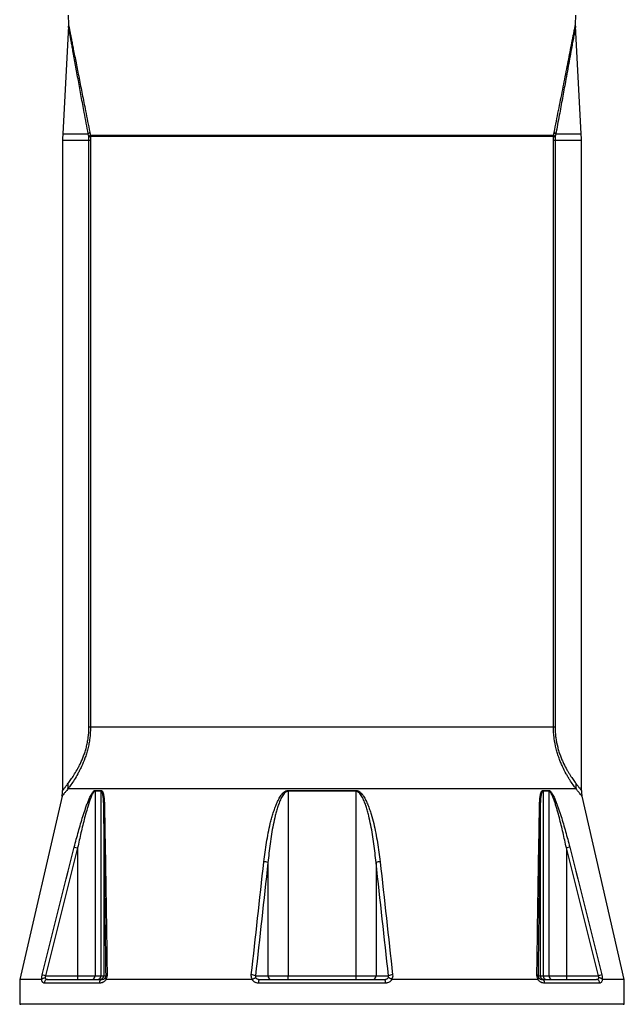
# Model space of a CAD drawing. Header units: millimetres. Extents: x 3838 to 8403, y 897 to 11532.
# Tile 3 of 5: x 4906 to 7336, y 5002 to 8959. Entities that reach past the tile are written whole.
import ezdxf

# ---------------------------------------------------------------- set-up
doc = ezdxf.new("R2010")
doc.units = ezdxf.units.MM
doc.header["$LTSCALE"] = 5

msp = doc.modelspace()

# ---------------------------------------------------------------- linework, layer by layer
at = {"color": 7, "linetype": 'Continuous', "lineweight": 25}
for p, q in [((5101.2, 8976.9), (5102, 8939.9)), ((7139.9, 8939.9), (7140.6, 8976.9)), ((5101.8, 8932.8), (5079.1, 8499.7)), ((7162.7, 8499.7), (7140, 8932.8)), ((5078.4, 8473.6), (5078.4, 5860.6)), ((5184.1, 6114.9), (5184.1, 8473.6)), ((5190.5, 8473.6), (5184.1, 8473.6)), ((7052.1, 8494.1), (5189.7, 8494.1)), ((7051.8, 8489.1), (5190, 8489.1)), ((5190.5, 8473.6), (5190.5, 6114.9)), ((7051.3, 6114.9), (7051.3, 8473.6)), ((7057.7, 8473.6), (7051.3, 8473.6)), ((7057.7, 8473.6), (7057.7, 6114.9)), ((7163.4, 5860.6), (7163.4, 8473.6)), ((5190.5, 6114.9), (5184.1, 6114.9)), ((7051.3, 6114.9), (5190.5, 6114.9)), ((7057.7, 6114.9), (7051.3, 6114.9)), ((7141.9, 5867.5), (5099.9, 5867.5)), ((5232.1, 5857.9), (5208.9, 5857.9)), ((5208.9, 5857.9), (5208.9, 5116.6)), ((5209.2, 5861.3), (5232.4, 5861.3)), ((5232.1, 5857.9), (5232.1, 5116.6)), ((5985.2, 5861.3), (6256.6, 5861.3)), ((5985.2, 5857.9), (5985.2, 5116.6)), ((6256.7, 5857.9), (5985.2, 5857.9)), ((6256.7, 5857.9), (6256.7, 5116.6)), ((7009.4, 5861.3), (7032.6, 5861.3)), ((7009.8, 5857.9), (7009.8, 5116.6)), ((7033, 5857.9), (7009.8, 5857.9)), ((7033, 5857.9), (7033, 5116.6)), ((5076, 5838.1), (4905.9, 5101.6)), ((7335.9, 5101.6), (7165.9, 5838.1)), ((5243.7, 5800.9), (5243.7, 5116.6)), ((6998.2, 5800.9), (6998.2, 5116.6)), ((5125.4, 5633.6), (5138.7, 5630.2)), ((5138.7, 5630.2), (5138.7, 5116.6)), ((7116.5, 5633.6), (7103.1, 5630.2)), ((7103.1, 5630.2), (7103.1, 5116.6)), ((5903.8, 5571.3), (5903.8, 5116.6)), ((6338.1, 5571.3), (6338.1, 5116.6)), ((5009.9, 5116.6), (4996.3, 5120)), ((5009.9, 5116.6), (5138.7, 5116.6)), ((5138.7, 5116.6), (5208.9, 5116.6)), ((5138.7, 5116.6), (5138.7, 5101.6)), ((5208.9, 5116.6), (5232.1, 5116.6)), ((5232.1, 5116.6), (5243.7, 5116.6)), ((5243.7, 5116.6), (5252.8, 5116.6)), ((5853.7, 5116.6), (5903.8, 5116.6)), ((5903.8, 5116.6), (5985.2, 5116.6)), ((5985.2, 5116.6), (6256.7, 5116.6)), ((6256.7, 5116.6), (6338.1, 5116.6)), ((6338.1, 5116.6), (6388.2, 5116.6)), ((6989.1, 5116.6), (6998.2, 5116.6)), ((6998.2, 5116.6), (7009.8, 5116.6)), ((7009.8, 5116.6), (7033, 5116.6)), ((7033, 5116.6), (7103.1, 5116.6)), ((7103.1, 5116.6), (7103.1, 5101.6)), ((7103.1, 5116.6), (7231.9, 5116.6)), ((7245.5, 5120), (7231.9, 5116.6)), ((4905.9, 5101.6), (4905.9, 5001.6)), ((4993.5, 5101.6), (4905.9, 5101.6)), ((5225.7, 5086.6), (5004.4, 5086.6)), ((5018.2, 5101.6), (5236.8, 5101.6)), ((5839.1, 5101.6), (5253.1, 5101.6)), ((6376.2, 5086.6), (5865.6, 5086.6)), ((5868.8, 5101.6), (6373.1, 5101.6)), ((6988.8, 5101.6), (6402.8, 5101.6)), ((7005.1, 5101.6), (7223.7, 5101.6)), ((7237.5, 5086.6), (7016.1, 5086.6)), ((7335.9, 5101.6), (7248.4, 5101.6)), ((7335.9, 5001.6), (7335.9, 5101.6)), ((4905.9, 5001.6), (4911, 5001.6)), ((7335.9, 5001.6), (4905.9, 5001.6)), ((7330.8, 5001.6), (7335.9, 5001.6))]:
    msp.add_line(p, q, dxfattribs=at)
at = {"color": 8, "linetype": 'Continuous', "lineweight": 25}
for p, q in [((5184.1, 8473.6), (5078.4, 8473.6)), ((5079.1, 8499.7), (5181.2, 8499.7)), ((7163.4, 8473.6), (7057.7, 8473.6)), ((7060.7, 8499.7), (7162.7, 8499.7)), ((7330.8, 5001.6), (4911, 5001.6))]:
    msp.add_line(p, q, dxfattribs=at)
at = {"color": 7, "linetype": 'Continuous', "lineweight": 25}
for centre, radius, start, end in [((5578.4, 8473.6), 500, 177, 180), ((5143.4, 8539.2), 54.6, 313.7137, 323.8137), ((5153.6, 8532.9), 52.9, 304.0613, 312.9333), ((5161.8, 8549.8), 66.9, 289.0098, 294.9577), ((7080, 8549.8), 66.9, 245.0423, 250.9902), ((7088.2, 8532.9), 52.9, 227.0667, 235.9387), ((7098.4, 8539.2), 54.6, 216.1863, 226.2863), ((6663.4, 8473.6), 500, 0, 3), ((4978.4, 5860.2), 100, 347.2628, 0.2438), ((5007.5, 5883.3), 93.8, 350.2726, 4.0705), ((5225.9, 5857.9), 17, 168.5747, 180.0134), ((5249.5, 5857.9), 17.4, 168.8615, 180.0152), ((6097.5, 5858), 112.3, 178.2873, 180.0086), ((6144.3, 5858), 112.3, 359.9914, 1.7127), ((6992.3, 5857.9), 17.4, 359.9848, 11.1385), ((7016, 5857.9), 17, 359.9866, 11.4253), ((7234.3, 5883.3), 93.8, 175.9295, 189.7274), ((7263.4, 5860.2), 100, 179.7499, 192.7401), ((5248.4, 5799.8), 4.83, 112.5797, 167.0136), ((6993.5, 5799.8), 4.83, 12.9864, 67.4203), ((5885.9, 5526.2), 48.5, 68.4377, 88.2987), ((6355.9, 5526.2), 48.5, 91.7013, 111.5623), ((5194.7, 5115.8), 14.2, 273.9964, 3.504), ((5218.1, 5115.6), 14, 274.8331, 4.1293), ((5228.7, 5116.6), 15, 270.0175, 0.0175), ((5258.1, 5114.2), 5.83, 97.3432, 155.5862), ((5835.7, 5070.7), 49.3, 68.6305, 88.5677), ((5918, 5115.8), 14.2, 176.7788, 266.368), ((5955, 5113), 30.4, 338.1676, 6.9593), ((6286.9, 5113), 30.4, 173.0407, 201.8324), ((6323.9, 5115.8), 14.2, 273.632, 3.2212), ((6406.1, 5070.7), 49.3, 91.4323, 111.3695), ((6983.8, 5114.2), 5.83, 24.4138, 82.6568), ((7013.2, 5116.6), 15, 179.9825, 269.9825), ((7023.8, 5115.6), 14, 175.8707, 265.1669), ((7047.1, 5115.8), 14.2, 176.496, 266.0036), ((5018.8, 5087.2), 14.4, 92.5203, 182.3159), ((5239.1, 5088.4), 13.5, 99.9336, 187.302), ((5885.8, 5090.2), 20.5, 146.2089, 190.0573), ((6356, 5090.2), 20.5, 349.9427, 33.7911), ((7002.7, 5088.4), 13.5, 352.698, 80.0664), ((7223, 5087.2), 14.4, 357.6841, 87.4797)]:
    msp.add_arc(centre, radius, start, end, dxfattribs=at)
for points, knots in [([(5101.8, 8940.9), (5101.9, 8939.5), (5102, 8936.7), (5101.8, 8934), (5101.7, 8932.8)], [0, 0, 0, 0, 0.541988, 1, 1, 1, 1]), ([(7140.1, 8932.8), (7140, 8933.1), (7139.8, 8935.4), (7139.9, 8937.8), (7139.9, 8939.9)], [0, 0, 0, 0, 0.114255, 1, 1, 1, 1]), ([(5190.5, 6114.9), (5190.5, 6099.9), (5189.6, 6085.2), (5186.8, 6063.4), (5185.6, 6056.2), (5183, 6042.1), (5181.5, 6035.3), (5178.1, 6021.9), (5176.3, 6015.3), (5172.3, 6002.5), (5170.2, 5996.4), (5163.7, 5978.5), (5159.1, 5967.4), (5153, 5954.5), (5151.8, 5951.9), (5149.4, 5946.9), (5148.1, 5944.4), (5144.4, 5937.2), (5142, 5932.6), (5134.6, 5919.4), (5129.8, 5911.4), (5120.5, 5896.6), (5116, 5890), (5109.7, 5880.8), (5107.6, 5877.9), (5103.6, 5872.5), (5101.7, 5869.9), (5099.9, 5867.5)], [0, 0, 0, 0, 0.125, 0.125, 0.1875, 0.1875, 0.25, 0.25, 0.3125, 0.3125, 0.375, 0.375, 0.5, 0.5, 0.53125, 0.53125, 0.5625, 0.5625, 0.625, 0.625, 0.75, 0.75, 0.875, 0.875, 0.9375, 0.9375, 1, 1, 1, 1]), ([(5101, 5890), (5102.6, 5892.1), (5104.3, 5894.4), (5107.9, 5899.3), (5109.7, 5901.8), (5115.4, 5909.9), (5119.5, 5915.8), (5127.8, 5928.9), (5132.2, 5936.1), (5138.8, 5947.8), (5141, 5952), (5144.4, 5958.4), (5145.5, 5960.6), (5147.8, 5965.1), (5148.9, 5967.4), (5154.4, 5979.1), (5158.7, 5989.1), (5164.8, 6005.3), (5166.7, 6010.9), (5169.5, 6019.6), (5170.4, 6022.6), (5172.1, 6028.6), (5173, 6031.6), (5175.4, 6040.9), (5176.8, 6047.2), (5179.4, 6060.2), (5180.5, 6066.9), (5183.2, 6087.1), (5184.1, 6100.9), (5184.1, 6114.9)], [0, 0, 0, 0, 0.0625, 0.0625, 0.125, 0.125, 0.25, 0.25, 0.375, 0.375, 0.4375, 0.4375, 0.46875, 0.46875, 0.5, 0.5, 0.625, 0.625, 0.6875, 0.6875, 0.71875, 0.71875, 0.75, 0.75, 0.8125, 0.8125, 0.875, 0.875, 1, 1, 1, 1]), ([(7141.9, 5867.5), (7138.3, 5872.3), (7134.3, 5877.7), (7125.9, 5889.9), (7121.4, 5896.6), (7115.5, 5905.9), (7114.3, 5907.8), (7111.9, 5911.7), (7110.7, 5913.7), (7107.1, 5919.8), (7104.6, 5924), (7097.3, 5937.2), (7092.4, 5946.7), (7086.4, 5959.7), (7085.2, 5962.3), (7082.8, 5967.7), (7081.6, 5970.5), (7078.1, 5978.9), (7075.9, 5984.6), (7071.6, 5996.5), (7069.5, 6002.7), (7066.6, 6012.2), (7065.6, 6015.4), (7063.8, 6021.9), (7062.9, 6025.3), (7058.7, 6042.1), (7056, 6056), (7053.2, 6077.7), (7052.5, 6085.1), (7051.5, 6100), (7051.3, 6107.4), (7051.3, 6114.9)], [0, 0, 0, 0, 0.125, 0.125, 0.25, 0.25, 0.28125, 0.28125, 0.3125, 0.3125, 0.375, 0.375, 0.5, 0.5, 0.53125, 0.53125, 0.5625, 0.5625, 0.625, 0.625, 0.6875, 0.6875, 0.71875, 0.71875, 0.75, 0.75, 0.875, 0.875, 0.9375, 0.9375, 1, 1, 1, 1]), ([(7057.7, 6114.9), (7057.7, 6107.9), (7058, 6100.9), (7058.9, 6087.1), (7059.6, 6080.2), (7062.3, 6060), (7064.9, 6047.1), (7069.7, 6028.5), (7071.4, 6022.6), (7075.1, 6011), (7077, 6005.4), (7081.1, 5994.6), (7083.2, 5989.4), (7087.5, 5979.2), (7089.7, 5974.4), (7096.3, 5960.4), (7100.7, 5951.9), (7107.4, 5940.1), (7109.6, 5936.4), (7113.9, 5929.1), (7116.1, 5925.7), (7122.4, 5915.8), (7126.5, 5909.8), (7134, 5899.1), (7137.6, 5894.3), (7140.8, 5890)], [0, 0, 0, 0, 0.0625, 0.0625, 0.125, 0.125, 0.25, 0.25, 0.3125, 0.3125, 0.375, 0.375, 0.4375, 0.4375, 0.5, 0.5, 0.625, 0.625, 0.6875, 0.6875, 0.75, 0.75, 0.875, 0.875, 1, 1, 1, 1]), ([(5125.4, 5633.6), (5130.7, 5654.4), (5136.1, 5675.1), (5144.7, 5705.9), (5147.6, 5716.2), (5153.6, 5736.6), (5156.7, 5746.7), (5163, 5767), (5166.3, 5777), (5171.5, 5792), (5173.2, 5796.9), (5176.9, 5806.8), (5178.8, 5811.7), (5182.7, 5821.5), (5184.7, 5826.2), (5187.9, 5833.2), (5188.9, 5835.5), (5191.1, 5840), (5192.3, 5842.2), (5194.6, 5846.5), (5195.8, 5848.5), (5198.3, 5852.4), (5199.6, 5854.2), (5201.6, 5856.6), (5202.3, 5857.3), (5203.7, 5858.7), (5204.4, 5859.3), (5205.8, 5860.3), (5206.5, 5860.6), (5207.9, 5861.2), (5208.5, 5861.3), (5209.2, 5861.3)], [0, 0, 0, 0, 0.25, 0.25, 0.375, 0.375, 0.5, 0.5, 0.625, 0.625, 0.6875, 0.6875, 0.75, 0.75, 0.8125, 0.8125, 0.84375, 0.84375, 0.875, 0.875, 0.90625, 0.90625, 0.9375, 0.9375, 0.953125, 0.953125, 0.96875, 0.96875, 0.984375, 0.984375, 1, 1, 1, 1]), ([(5208.9, 5857.9), (5208.2, 5857.9), (5207.6, 5857.8), (5206.2, 5857), (5205.6, 5856.5), (5204.3, 5855.3), (5203.6, 5854.6), (5202.4, 5853), (5201.8, 5852.1), (5200.6, 5850.3), (5200, 5849.3), (5198.9, 5847.3), (5198.4, 5846.3), (5196.8, 5843.2), (5195.7, 5841), (5192.8, 5834.4), (5191, 5829.7), (5187.5, 5820.2), (5185.8, 5815.4), (5181, 5800.8), (5178, 5791), (5172.4, 5771.2), (5169.7, 5761.3), (5164.4, 5741.3), (5161.9, 5731.3), (5157, 5711.2), (5154.6, 5701.1), (5147.5, 5670.8), (5143.1, 5650.6), (5138.7, 5630.2)], [0, 0, 0, 0, 0.015625, 0.015625, 0.03125, 0.03125, 0.046875, 0.046875, 0.0625, 0.0625, 0.078125, 0.078125, 0.09375, 0.09375, 0.125, 0.125, 0.1875, 0.1875, 0.25, 0.25, 0.375, 0.375, 0.5, 0.5, 0.625, 0.625, 0.75, 0.75, 1, 1, 1, 1]), ([(5243.7, 5800.9), (5243.6, 5806.6), (5243.4, 5812.3), (5242.9, 5823.4), (5242.4, 5828.9), (5241.5, 5836.9), (5241.1, 5839.5), (5240.1, 5844.6), (5239.6, 5847), (5238.2, 5851.6), (5237.3, 5853.7), (5235.9, 5855.7), (5235.6, 5856), (5235, 5856.7), (5234.7, 5857), (5234, 5857.4), (5233.6, 5857.6), (5232.9, 5857.9), (5232.5, 5857.9), (5232.1, 5857.9)], [0, 0, 0, 0, 0.25, 0.25, 0.5, 0.5, 0.625, 0.625, 0.75, 0.75, 0.875, 0.875, 0.90625, 0.90625, 0.9375, 0.9375, 0.96875, 0.96875, 1, 1, 1, 1]), ([(5232.4, 5861.3), (5233.3, 5861.3), (5234.1, 5861.1), (5235.6, 5860.4), (5236.3, 5859.8), (5237.6, 5858.4), (5238.2, 5857.6), (5239.3, 5855.7), (5239.8, 5854.7), (5241.1, 5851.5), (5241.8, 5849.1), (5243.1, 5844.1), (5243.6, 5841.5), (5244.9, 5833.4), (5245.4, 5827.7), (5246.2, 5816.2), (5246.4, 5810.2), (5246.5, 5804.2)], [0, 0, 0, 0, 0.0625, 0.0625, 0.125, 0.125, 0.1875, 0.1875, 0.25, 0.25, 0.375, 0.375, 0.5, 0.5, 0.75, 0.75, 1, 1, 1, 1]), ([(5887.4, 5574.7), (5890.3, 5600.5), (5893.7, 5626.2), (5900.1, 5664.7), (5902.4, 5677.4), (5907.5, 5702.9), (5910.2, 5715.7), (5914.8, 5734.7), (5916.4, 5741), (5919.8, 5753.6), (5921.6, 5759.9), (5925.5, 5772.4), (5927.5, 5778.7), (5931.8, 5791.1), (5934.1, 5797.2), (5939, 5809.4), (5941.7, 5815.4), (5947.6, 5827.2), (5950.8, 5833), (5956.3, 5841.2), (5958.3, 5843.9), (5962.5, 5849), (5964.8, 5851.4), (5969.9, 5855.7), (5972.6, 5857.6), (5977.1, 5859.8), (5978.7, 5860.3), (5981.9, 5861.1), (5983.6, 5861.3), (5985.2, 5861.3)], [0, 0, 0, 0, 0.25, 0.25, 0.375, 0.375, 0.5, 0.5, 0.5625, 0.5625, 0.625, 0.625, 0.6875, 0.6875, 0.75, 0.75, 0.8125, 0.8125, 0.875, 0.875, 0.90625, 0.90625, 0.9375, 0.9375, 0.96875, 0.96875, 0.984375, 0.984375, 1, 1, 1, 1]), ([(5985.2, 5857.9), (5983.5, 5857.9), (5982, 5857.7), (5979.6, 5856.9), (5978.9, 5856.6), (5977.4, 5855.8), (5976.7, 5855.4), (5974.7, 5854.1), (5973.4, 5853.1), (5971, 5851), (5969.9, 5849.8), (5966.7, 5846.1), (5964.8, 5843.5), (5961.3, 5838.1), (5959.7, 5835.3), (5955.2, 5826.8), (5952.6, 5820.9), (5947.9, 5809), (5945.7, 5802.9), (5941.7, 5790.7), (5939.8, 5784.6), (5936.4, 5772.3), (5934.7, 5766.1), (5930.1, 5747.4), (5927.4, 5735), (5922.4, 5710), (5920.1, 5697.4), (5916, 5672.3), (5914.1, 5659.7), (5909, 5621.9), (5906.1, 5596.7), (5903.8, 5571.3)], [0, 0, 0, 0, 0.015625, 0.015625, 0.023437, 0.023437, 0.03125, 0.03125, 0.046875, 0.046875, 0.0625, 0.0625, 0.09375, 0.09375, 0.125, 0.125, 0.1875, 0.1875, 0.25, 0.25, 0.3125, 0.3125, 0.375, 0.375, 0.5, 0.5, 0.625, 0.625, 0.75, 0.75, 1, 1, 1, 1]), ([(6256.6, 5861.3), (6258.3, 5861.3), (6260, 5861.1), (6263.2, 5860.3), (6264.8, 5859.7), (6267.9, 5858.3), (6269.3, 5857.4), (6272.1, 5855.5), (6273.5, 5854.5), (6277.2, 5851.2), (6279.5, 5848.7), (6282.7, 5844.9), (6283.8, 5843.5), (6285.7, 5840.8), (6286.7, 5839.5), (6291.3, 5832.5), (6294.5, 5826.8), (6300.3, 5815), (6303, 5809), (6308, 5796.8), (6310.3, 5790.6), (6314.6, 5778.2), (6316.6, 5771.9), (6322.2, 5753.2), (6325.6, 5740.6), (6331.7, 5715.4), (6334.4, 5702.7), (6339.5, 5677.3), (6341.8, 5664.5), (6348.1, 5626.2), (6351.6, 5600.5), (6354.5, 5574.7)], [0, 0, 0, 0, 0.015625, 0.015625, 0.03125, 0.03125, 0.046875, 0.046875, 0.0625, 0.0625, 0.09375, 0.09375, 0.109375, 0.109375, 0.125, 0.125, 0.1875, 0.1875, 0.25, 0.25, 0.3125, 0.3125, 0.375, 0.375, 0.5, 0.5, 0.625, 0.625, 0.75, 0.75, 1, 1, 1, 1]), ([(6338.1, 5571.3), (6335.7, 5596.7), (6332.9, 5621.9), (6327.7, 5659.6), (6325.8, 5672.2), (6321.7, 5697.2), (6319.5, 5709.7), (6314.5, 5734.7), (6311.8, 5747.1), (6307.2, 5765.7), (6305.6, 5771.9), (6302.1, 5784.2), (6300.3, 5790.4), (6296.3, 5802.6), (6294.1, 5808.6), (6289.4, 5820.6), (6286.8, 5826.4), (6282.3, 5835), (6280.7, 5837.8), (6277.2, 5843.3), (6275.3, 5846), (6272.1, 5849.6), (6271, 5850.8), (6268.5, 5853), (6267.3, 5854.1), (6265.2, 5855.4), (6264.5, 5855.8), (6263, 5856.5), (6262.3, 5856.9), (6260.7, 5857.4), (6259.9, 5857.6), (6258.3, 5857.9), (6257.5, 5857.9), (6256.7, 5857.9)], [0, 0, 0, 0, 0.25, 0.25, 0.375, 0.375, 0.5, 0.5, 0.625, 0.625, 0.6875, 0.6875, 0.75, 0.75, 0.8125, 0.8125, 0.875, 0.875, 0.90625, 0.90625, 0.9375, 0.9375, 0.953125, 0.953125, 0.96875, 0.96875, 0.976563, 0.976563, 0.984375, 0.984375, 0.992188, 0.992188, 1, 1, 1, 1]), ([(6995.3, 5804.2), (6995.4, 5810.2), (6995.7, 5816.2), (6996.4, 5827.7), (6997, 5833.3), (6998.3, 5841.4), (6998.8, 5844.1), (7000, 5849.1), (7000.7, 5851.5), (7002.1, 5854.7), (7002.6, 5855.8), (7003.6, 5857.6), (7004.2, 5858.4), (7005.5, 5859.8), (7006.2, 5860.3), (7007.7, 5861.1), (7008.6, 5861.3), (7009.4, 5861.3)], [0, 0, 0, 0, 0.25, 0.25, 0.5, 0.5, 0.625, 0.625, 0.75, 0.75, 0.8125, 0.8125, 0.875, 0.875, 0.9375, 0.9375, 1, 1, 1, 1]), ([(7009.8, 5857.9), (7008.9, 5857.9), (7008.2, 5857.7), (7007.2, 5857), (7006.8, 5856.7), (7006.2, 5856), (7005.9, 5855.7), (7005.1, 5854.5), (7004.6, 5853.6), (7003.7, 5851.6), (7003.3, 5850.5), (7002.3, 5847.1), (7001.7, 5844.6), (7000.7, 5839.5), (7000.4, 5836.9), (6999.4, 5828.9), (6999, 5823.4), (6998.4, 5812.3), (6998.3, 5806.6), (6998.2, 5800.9)], [0, 0, 0, 0, 0.0625, 0.0625, 0.09375, 0.09375, 0.125, 0.125, 0.1875, 0.1875, 0.25, 0.25, 0.375, 0.375, 0.5, 0.5, 0.75, 0.75, 1, 1, 1, 1]), ([(7032.6, 5861.3), (7033.3, 5861.3), (7034, 5861.2), (7035.3, 5860.7), (7036.1, 5860.3), (7038.2, 5858.8), (7039.5, 5857.4), (7042.2, 5854.2), (7043.5, 5852.4), (7046, 5848.5), (7047.2, 5846.5), (7049.6, 5842.2), (7050.7, 5840), (7052.9, 5835.5), (7054, 5833.3), (7057.1, 5826.3), (7059.1, 5821.6), (7063, 5812), (7064.8, 5807.1), (7068.5, 5797.3), (7070.3, 5792.3), (7075.5, 5777.3), (7078.8, 5767.2), (7085.1, 5746.9), (7088.2, 5736.7), (7094.2, 5716.3), (7097.1, 5706), (7105.7, 5675.1), (7111.2, 5654.4), (7116.5, 5633.6)], [0, 0, 0, 0, 0.015625, 0.015625, 0.03125, 0.03125, 0.0625, 0.0625, 0.09375, 0.09375, 0.125, 0.125, 0.15625, 0.15625, 0.1875, 0.1875, 0.25, 0.25, 0.3125, 0.3125, 0.375, 0.375, 0.5, 0.5, 0.625, 0.625, 0.75, 0.75, 1, 1, 1, 1]), ([(7103.1, 5630.2), (7098.8, 5650.6), (7094.3, 5670.9), (7087.3, 5701.2), (7084.9, 5711.2), (7079.9, 5731.4), (7077.4, 5741.4), (7072.2, 5761.4), (7069.4, 5771.4), (7065.2, 5786.2), (7063.7, 5791.2), (7060.7, 5801), (7059.2, 5805.9), (7056, 5815.5), (7054.3, 5820.3), (7050.9, 5829.7), (7049.1, 5834.3), (7046.1, 5841), (7045.1, 5843.2), (7043, 5847.4), (7041.8, 5849.4), (7040.1, 5852.1), (7039.5, 5853), (7038.2, 5854.6), (7037.6, 5855.3), (7036.3, 5856.5), (7035.6, 5857.1), (7034.3, 5857.8), (7033.6, 5857.9), (7033, 5857.9)], [0, 0, 0, 0, 0.25, 0.25, 0.375, 0.375, 0.5, 0.5, 0.625, 0.625, 0.6875, 0.6875, 0.75, 0.75, 0.8125, 0.8125, 0.875, 0.875, 0.90625, 0.90625, 0.9375, 0.9375, 0.953125, 0.953125, 0.96875, 0.96875, 0.984375, 0.984375, 1, 1, 1, 1]), ([(5252.8, 5116.6), (5252.1, 5174.4), (5251.4, 5232), (5249.9, 5347), (5249.2, 5404.3), (5247.7, 5518.5), (5246.9, 5575.4), (5245.3, 5688.6), (5244.5, 5744.9), (5243.7, 5800.9)], [0, 0, 0, 0, 0.25, 0.25, 0.5, 0.5, 0.75, 0.75, 1, 1, 1, 1]), ([(5246.5, 5804.2), (5247.5, 5748.4), (5248.5, 5692), (5250.4, 5578.8), (5251.3, 5521.9), (5253.1, 5407.7), (5254, 5350.4), (5255.7, 5235.4), (5256.5, 5177.8), (5257.3, 5120)], [0, 0, 0, 0, 0.25, 0.25, 0.5, 0.5, 0.75, 0.75, 1, 1, 1, 1]), ([(6984.5, 5120), (6985.3, 5177.8), (6986.2, 5235.4), (6987.9, 5350.4), (6988.7, 5407.7), (6990.5, 5521.9), (6991.4, 5578.8), (6993.3, 5692), (6994.3, 5748.4), (6995.3, 5804.2)], [0, 0, 0, 0, 0.25, 0.25, 0.5, 0.5, 0.75, 0.75, 1, 1, 1, 1]), ([(6998.2, 5800.9), (6997.3, 5744.9), (6996.5, 5688.6), (6994.9, 5575.4), (6994.1, 5518.5), (6992.6, 5404.3), (6991.9, 5347), (6990.5, 5232), (6989.8, 5174.4), (6989.1, 5116.6)], [0, 0, 0, 0, 0.25, 0.25, 0.5, 0.5, 0.75, 0.75, 1, 1, 1, 1]), ([(4994.3, 5102.2), (4994.2, 5103.5), (4994.2, 5104.8), (4994.3, 5107.7), (4994.4, 5109.2), (4994.8, 5112.2), (4995, 5113.7), (4995.6, 5116.9), (4996, 5118.4), (4996.3, 5120)], [0, 0, 0, 0, 0.25, 0.25, 0.5, 0.5, 0.75, 0.75, 1, 1, 1, 1]), ([(4994.3, 5102.2), (4994.9, 5102.9), (4995.7, 5103.7), (4997.1, 5104.7), (4997.6, 5105), (4998.7, 5105.6), (4999.2, 5105.9), (5001, 5106.7), (5002.3, 5107.2), (5004.3, 5107.7), (5005, 5107.9), (5006.4, 5108.1), (5007.1, 5108.2), (5007.8, 5108.3)], [0, 0, 0, 0, 0.25, 0.25, 0.375, 0.375, 0.5, 0.5, 0.75, 0.75, 0.875, 0.875, 1, 1, 1, 1]), ([(5009.9, 5116.6), (5009.2, 5115.3), (5008.7, 5113.8), (5007.9, 5111), (5007.8, 5109.6), (5007.8, 5108.3)], [0, 0, 0, 0, 0.5, 0.5, 1, 1, 1, 1]), ([(5007.8, 5108.3), (5008.4, 5107.1), (5009.1, 5106.2), (5010.7, 5104.5), (5011.6, 5103.8), (5013.4, 5102.7), (5014.3, 5102.3), (5016.2, 5101.8), (5017.2, 5101.6), (5018.2, 5101.6)], [0, 0, 0, 0, 0.25, 0.25, 0.5, 0.5, 0.75, 0.75, 1, 1, 1, 1]), ([(5236.8, 5101.6), (5239, 5101.6), (5241.3, 5102.1), (5244.7, 5103.5), (5245.9, 5104.2), (5247.6, 5105.4), (5248.1, 5105.9), (5249.2, 5107), (5249.7, 5107.6), (5250.2, 5108.3)], [0, 0, 0, 0, 0.5, 0.5, 0.75, 0.75, 0.875, 0.875, 1, 1, 1, 1]), ([(5251.5, 5102.4), (5250.7, 5103.6), (5250.2, 5104.7), (5249.9, 5106.3), (5249.8, 5106.7), (5249.9, 5107.4), (5249.9, 5107.6), (5250, 5107.9), (5250.1, 5108.1), (5250.2, 5108.3)], [0, 0, 0, 0, 0.5, 0.5, 0.75, 0.75, 0.875, 0.875, 1, 1, 1, 1]), ([(5250.2, 5108.3), (5250.6, 5108.8), (5251, 5109.4), (5251.6, 5110.8), (5251.9, 5111.5), (5252.4, 5113.1), (5252.6, 5113.8), (5252.7, 5115.3), (5252.8, 5116), (5252.8, 5116.6)], [0, 0, 0, 0, 0.25, 0.25, 0.5, 0.5, 0.75, 0.75, 1, 1, 1, 1]), ([(5257.3, 5120), (5257.3, 5118.5), (5257.2, 5116.9), (5256.8, 5113.8), (5256.4, 5112.2), (5255.4, 5109.2), (5254.8, 5107.7), (5253.3, 5104.9), (5252.4, 5103.6), (5251.5, 5102.4)], [0, 0, 0, 0, 0.25, 0.25, 0.5, 0.5, 0.75, 0.75, 1, 1, 1, 1]), ([(5841, 5102.2), (5840.1, 5103.5), (5839.4, 5104.8), (5838.2, 5107.7), (5837.8, 5109.2), (5837.1, 5112.2), (5836.9, 5113.7), (5836.7, 5116.9), (5836.8, 5118.4), (5836.9, 5120)], [0, 0, 0, 0, 0.25, 0.25, 0.5, 0.5, 0.75, 0.75, 1, 1, 1, 1]), ([(5841, 5102.2), (5842.3, 5103), (5843.6, 5103.8), (5846.3, 5105.2), (5847.6, 5105.9), (5849.4, 5106.7), (5850, 5107), (5851.1, 5107.4), (5851.6, 5107.6), (5852.6, 5107.9), (5853.1, 5108), (5854, 5108.2), (5854.3, 5108.3), (5854.7, 5108.3)], [0, 0, 0, 0, 0.25, 0.25, 0.5, 0.5, 0.625, 0.625, 0.75, 0.75, 0.875, 0.875, 1, 1, 1, 1]), ([(5853.7, 5116.6), (5853.4, 5115.2), (5853.3, 5113.8), (5853.5, 5111.7), (5853.7, 5111), (5854.1, 5109.6), (5854.3, 5108.9), (5854.7, 5108.3)], [0, 0, 0, 0, 0.5, 0.5, 0.75, 0.75, 1, 1, 1, 1]), ([(5854.7, 5108.3), (5855.5, 5107.2), (5856.4, 5106.3), (5858.6, 5104.6), (5859.7, 5103.9), (5862.2, 5102.8), (5863.5, 5102.3), (5866.1, 5101.8), (5867.4, 5101.6), (5868.8, 5101.6)], [0, 0, 0, 0, 0.25, 0.25, 0.5, 0.5, 0.75, 0.75, 1, 1, 1, 1]), ([(6373.1, 5101.6), (6374.4, 5101.6), (6375.8, 5101.8), (6378.4, 5102.3), (6379.7, 5102.8), (6382.1, 5103.9), (6383.3, 5104.6), (6385.4, 5106.2), (6386.3, 5107.2), (6387.2, 5108.3)], [0, 0, 0, 0, 0.25, 0.25, 0.5, 0.5, 0.75, 0.75, 1, 1, 1, 1]), ([(6387.2, 5108.3), (6387.5, 5108.9), (6387.8, 5109.6), (6388.2, 5111), (6388.3, 5111.7), (6388.6, 5113.8), (6388.5, 5115.2), (6388.2, 5116.6)], [0, 0, 0, 0, 0.25, 0.25, 0.5, 0.5, 1, 1, 1, 1]), ([(6400.9, 5102.2), (6399.6, 5103), (6398.2, 5103.8), (6395.6, 5105.2), (6394.3, 5105.9), (6392.5, 5106.7), (6391.9, 5107), (6390.7, 5107.4), (6390.2, 5107.6), (6389.2, 5107.9), (6388.7, 5108), (6387.9, 5108.2), (6387.5, 5108.3), (6387.2, 5108.3)], [0, 0, 0, 0, 0.25, 0.25, 0.5, 0.5, 0.625, 0.625, 0.75, 0.75, 0.875, 0.875, 1, 1, 1, 1]), ([(6404.9, 5120), (6405.2, 5116.8), (6405.1, 5113.7), (6403.7, 5107.6), (6402.6, 5104.8), (6400.9, 5102.2)], [0, 0, 0, 0, 0.5, 0.5, 1, 1, 1, 1]), ([(6990.3, 5102.4), (6989.4, 5103.6), (6988.6, 5104.9), (6987.1, 5107.7), (6986.5, 5109.2), (6985.5, 5112.2), (6985.1, 5113.8), (6984.6, 5116.9), (6984.5, 5118.5), (6984.5, 5120)], [0, 0, 0, 0, 0.25, 0.25, 0.5, 0.5, 0.75, 0.75, 1, 1, 1, 1]), ([(6989.1, 5116.6), (6989.1, 5116), (6989.1, 5115.3), (6989.3, 5113.8), (6989.5, 5113.1), (6989.9, 5111.5), (6990.2, 5110.8), (6990.9, 5109.4), (6991.2, 5108.8), (6991.6, 5108.3)], [0, 0, 0, 0, 0.25, 0.25, 0.5, 0.5, 0.75, 0.75, 1, 1, 1, 1]), ([(6990.3, 5102.4), (6990.7, 5103), (6991.1, 5103.6), (6991.6, 5104.7), (6991.8, 5105.2), (6992, 5106.3), (6992, 5106.7), (6992, 5107.4), (6991.9, 5107.6), (6991.8, 5107.9), (6991.7, 5108.1), (6991.6, 5108.3)], [0, 0, 0, 0, 0.25, 0.25, 0.5, 0.5, 0.75, 0.75, 0.875, 0.875, 1, 1, 1, 1]), ([(6991.6, 5108.3), (6992.1, 5107.6), (6992.7, 5107), (6993.7, 5105.9), (6994.3, 5105.4), (6996, 5104.2), (6997.1, 5103.5), (6999.4, 5102.5), (7000.5, 5102.2), (7002.8, 5101.8), (7003.9, 5101.6), (7005.1, 5101.6)], [0, 0, 0, 0, 0.125, 0.125, 0.25, 0.25, 0.5, 0.5, 0.75, 0.75, 1, 1, 1, 1]), ([(7223.7, 5101.6), (7225.6, 5101.6), (7227.6, 5102.2), (7230.3, 5103.8), (7231.1, 5104.5), (7232.7, 5106.1), (7233.4, 5107.1), (7234, 5108.3)], [0, 0, 0, 0, 0.5, 0.5, 0.75, 0.75, 1, 1, 1, 1]), ([(7234, 5108.3), (7234.1, 5108.9), (7234, 5109.6), (7233.9, 5111), (7233.7, 5111.7), (7233.2, 5113.9), (7232.6, 5115.3), (7231.9, 5116.6)], [0, 0, 0, 0, 0.25, 0.25, 0.5, 0.5, 1, 1, 1, 1]), ([(7247.6, 5102.2), (7246.9, 5102.9), (7246.2, 5103.7), (7244.8, 5104.7), (7244.3, 5105), (7243.2, 5105.6), (7242.6, 5105.9), (7240.9, 5106.7), (7239.5, 5107.2), (7237.5, 5107.7), (7236.9, 5107.9), (7235.5, 5108.1), (7234.7, 5108.2), (7234, 5108.3)], [0, 0, 0, 0, 0.25, 0.25, 0.375, 0.375, 0.5, 0.5, 0.75, 0.75, 0.875, 0.875, 1, 1, 1, 1]), ([(7245.5, 5120), (7246.3, 5116.9), (7246.9, 5113.7), (7247.6, 5107.6), (7247.7, 5104.8), (7247.6, 5102.2)], [0, 0, 0, 0, 0.5, 0.5, 1, 1, 1, 1]), ([(5004.4, 5086.6), (5003.3, 5086.6), (5002.2, 5087), (5000.6, 5087.9), (5000.1, 5088.3), (4999.1, 5089.3), (4998.6, 5089.9), (4997.6, 5091.1), (4997.2, 5091.9), (4996.3, 5093.4), (4995.9, 5094.3), (4994.7, 5097.1), (4994, 5099.3), (4993.5, 5101.6)], [0, 0, 0, 0, 0.25, 0.25, 0.375, 0.375, 0.5, 0.5, 0.625, 0.625, 0.75, 0.75, 1, 1, 1, 1]), ([(5253.1, 5101.6), (5252.2, 5100.3), (5251.3, 5099), (5249.3, 5096.7), (5248.3, 5095.6), (5246.1, 5093.7), (5245, 5092.9), (5242.7, 5091.3), (5241.6, 5090.7), (5238, 5088.9), (5235.6, 5088), (5231.9, 5087.2), (5230.7, 5087), (5228.2, 5086.7), (5227, 5086.6), (5225.7, 5086.6)], [0, 0, 0, 0, 0.125, 0.125, 0.25, 0.25, 0.375, 0.375, 0.5, 0.5, 0.75, 0.75, 0.875, 0.875, 1, 1, 1, 1]), ([(5251.5, 5102.4), (5251.7, 5102.1), (5251.9, 5101.9), (5252.5, 5101.7), (5252.8, 5101.6), (5253.1, 5101.6)], [0, 0, 0, 0, 0.5, 0.5, 1, 1, 1, 1]), ([(5865.6, 5086.6), (5862.9, 5086.6), (5860.3, 5087), (5856.5, 5088), (5855.2, 5088.4), (5852.8, 5089.4), (5851.6, 5089.9), (5849.3, 5091.2), (5848.1, 5091.9), (5846, 5093.5), (5845, 5094.4), (5842.1, 5097.2), (5840.5, 5099.3), (5839.1, 5101.6)], [0, 0, 0, 0, 0.25, 0.25, 0.375, 0.375, 0.5, 0.5, 0.625, 0.625, 0.75, 0.75, 1, 1, 1, 1]), ([(6402.8, 5101.6), (6402.1, 5100.5), (6401.3, 5099.4), (6399.7, 5097.3), (6398.8, 5096.2), (6396.8, 5094.4), (6395.8, 5093.5), (6393.7, 5092), (6392.6, 5091.2), (6389.1, 5089.3), (6386.7, 5088.3), (6382.8, 5087.3), (6381.5, 5087.1), (6378.9, 5086.7), (6377.6, 5086.6), (6376.2, 5086.6)], [0, 0, 0, 0, 0.125, 0.125, 0.25, 0.25, 0.375, 0.375, 0.5, 0.5, 0.75, 0.75, 0.875, 0.875, 1, 1, 1, 1]), ([(6988.8, 5101.6), (6989.1, 5101.6), (6989.4, 5101.7), (6989.9, 5101.9), (6990.1, 5102.1), (6990.3, 5102.4)], [0, 0, 0, 0, 0.5, 0.5, 1, 1, 1, 1]), ([(7016.1, 5086.6), (7013.6, 5086.6), (7011.2, 5086.9), (7006.3, 5088), (7003.9, 5088.9), (7000.3, 5090.6), (6999.1, 5091.3), (6996.9, 5092.8), (6995.7, 5093.7), (6993.6, 5095.6), (6992.5, 5096.7), (6990.6, 5099), (6989.6, 5100.3), (6988.8, 5101.6)], [0, 0, 0, 0, 0.25, 0.25, 0.5, 0.5, 0.625, 0.625, 0.75, 0.75, 0.875, 0.875, 1, 1, 1, 1]), ([(7248.4, 5101.6), (7248.1, 5100.5), (7247.8, 5099.3), (7247.1, 5097.2), (7246.7, 5096.2), (7246, 5094.3), (7245.6, 5093.4), (7244.7, 5091.9), (7244.2, 5091.1), (7242.8, 5089.2), (7241.8, 5088.3), (7240.2, 5087.3), (7239.7, 5087.1), (7238.6, 5086.7), (7238, 5086.6), (7237.5, 5086.6)], [0, 0, 0, 0, 0.125, 0.125, 0.25, 0.25, 0.375, 0.375, 0.5, 0.5, 0.75, 0.75, 0.875, 0.875, 1, 1, 1, 1])]:
    msp.add_open_spline(points, degree=3, knots=knots, dxfattribs=at)
at = {"color": 8, "linetype": 'Continuous', "lineweight": 25}
for points, knots in [([(5181.2, 8499.7), (5175.9, 8528.4), (5166.4, 8579.4), (5153.3, 8650.8), (5141.6, 8714.6), (5132.2, 8766.1), (5125, 8805.7), (5120.2, 8831.8), (5116.1, 8854.2), (5112.7, 8873.3), (5109.5, 8891), (5106.6, 8907.1), (5104.1, 8920.9), (5102.5, 8929.8), (5101.8, 8933.6), (5101.9, 8932.9), (5101.9, 8932.8)], [0, 0, 0, 0, 0.1568458, 0.2782163, 0.3998665, 0.5229698, 0.5850513, 0.6471189, 0.6934775, 0.739825, 0.7872275, 0.8346021, 0.8871665, 0.9409757, 0.9871613, 1, 1, 1, 1]), ([(5102.1, 8939.9), (5102.1, 8939.9), (5102, 8940), (5102.8, 8936), (5104.3, 8928.3), (5107, 8914.7), (5110.1, 8898.7), (5113.6, 8881.3), (5117.3, 8862.1), (5121.8, 8839.6), (5126.8, 8813.9), (5134.4, 8775.4), (5144.5, 8724.2), (5157.2, 8659.7), (5171.6, 8587.2), (5181.8, 8535.7), (5187.5, 8507)], [0, 0, 0, 0, 0.03315, 0.059768, 0.113177, 0.167946, 0.214279, 0.261028, 0.308737, 0.356663, 0.41658, 0.476511, 0.597556, 0.720884, 0.844594, 1, 1, 1, 1]), ([(7054.3, 8507), (7060.1, 8536), (7071.6, 8594.1), (7085.7, 8664.9), (7096.6, 8720.3), (7104.7, 8761.2), (7112.5, 8800.8), (7120, 8839.2), (7125.9, 8869.2), (7130.3, 8891.3), (7133.6, 8908.6), (7136.2, 8921.8), (7138.1, 8931.1), (7139.2, 8937.1), (7139.9, 8940.7), (7139.8, 8940.1), (7139.8, 8939.9)], [0, 0, 0, 0, 0.157099, 0.314612, 0.394554, 0.474486, 0.555354, 0.63619, 0.721724, 0.765091, 0.808715, 0.870664, 0.902385, 0.934387, 0.983055, 1, 1, 1, 1]), ([(7139.9, 8932.8), (7139.9, 8932.7), (7139.9, 8932.6), (7139.2, 8928.5), (7138, 8922), (7136.1, 8911.7), (7133.6, 8897.6), (7130.2, 8879), (7126, 8855.9), (7120.8, 8827.2), (7114.5, 8792.6), (7107.1, 8752), (7098, 8702.3), (7087.2, 8643.3), (7074.3, 8573.1), (7065.3, 8524.8), (7060.7, 8499.7)], [0, 0, 0, 0, 0.034754, 0.063772, 0.104958, 0.146334, 0.187616, 0.244762, 0.302092, 0.359361, 0.442229, 0.525232, 0.608196, 0.735595, 0.863023, 1, 1, 1, 1]), ([(5099.9, 5867.5), (5096.7, 5863.4), (5090.1, 5855.3), (5082.9, 5846.5), (5078.1, 5840.5), (5075.8, 5837.7), (5076.1, 5838), (5076.2, 5838.1)], [0, 0, 0, 0, 0.222891, 0.447365, 0.67718, 0.90899, 1, 1, 1, 1]), ([(5078.7, 5860.6), (5078.6, 5860.5), (5078.4, 5860.2), (5080.4, 5862.9), (5084.8, 5868.6), (5091.5, 5877.5), (5097.8, 5885.8), (5101, 5890)], [0, 0, 0, 0, 0.090891, 0.313434, 0.537868, 0.768017, 1, 1, 1, 1]), ([(7140.8, 5890), (7143.3, 5886.7), (7148.9, 5879.3), (7155.6, 5870.5), (7160.6, 5864), (7163.2, 5860.5), (7163.1, 5860.6), (7163.1, 5860.6)], [0, 0, 0, 0, 0.181983, 0.404512, 0.62876, 0.858767, 1, 1, 1, 1]), ([(7165.7, 5838.1), (7165.7, 5838.1), (7165.8, 5837.9), (7163.2, 5841.2), (7157.9, 5847.7), (7150.7, 5856.6), (7144.6, 5864.2), (7141.9, 5867.5)], [0, 0, 0, 0, 0.131551, 0.355983, 0.586206, 0.818344, 1, 1, 1, 1])]:
    msp.add_open_spline(points, degree=3, knots=knots, dxfattribs=at)
at = {"color": 7, "linetype": 'Continuous', "lineweight": 25}
for points in [[(5183.3, 8489), (5182.7, 8492.7), (5182, 8496.3), (5181.2, 8499.7)], [(5183.6, 8486.5), (5183.5, 8487.4), (5183.4, 8488.2), (5183.3, 8489)], [(5184.1, 8473.6), (5184.1, 8477.9), (5183.9, 8482.3), (5183.6, 8486.5)], [(5187.5, 8507), (5188.3, 8502.8), (5189.1, 8498.5), (5189.7, 8494.1)], [(5189.7, 8494.1), (5189.9, 8492.5), (5190, 8490.8), (5190, 8489.1)], [(5190, 8489.1), (5190.4, 8484), (5190.5, 8478.8), (5190.5, 8473.6)], [(7051.3, 8473.6), (7051.3, 8478.8), (7051.5, 8484), (7051.8, 8489.1)], [(7051.8, 8489.1), (7051.9, 8490.8), (7052, 8492.5), (7052.1, 8494.1)], [(7052.1, 8494.1), (7052.8, 8498.5), (7053.5, 8502.8), (7054.3, 8507)], [(7058.2, 8486.5), (7057.9, 8482.3), (7057.7, 8477.9), (7057.7, 8473.6)], [(7058.5, 8489), (7058.4, 8488.2), (7058.3, 8487.4), (7058.2, 8486.5)], [(7060.7, 8499.7), (7059.9, 8496.3), (7059.2, 8492.7), (7058.5, 8489)], [(4996.3, 5120), (5039, 5291.3), (5082, 5462.5), (5125.4, 5633.6)], [(5138.7, 5630.2), (5095.4, 5459.1), (5052.5, 5287.9), (5009.9, 5116.6)], [(7231.9, 5116.6), (7189.3, 5287.9), (7146.5, 5459.1), (7103.1, 5630.2)], [(7116.5, 5633.6), (7159.9, 5462.5), (7202.9, 5291.3), (7245.5, 5120)], [(5836.9, 5120), (5853.7, 5271.6), (5870.5, 5423.2), (5887.4, 5574.7)], [(5903.8, 5571.3), (5887, 5419.8), (5870.3, 5268.2), (5853.7, 5116.6)], [(6388.2, 5116.6), (6371.5, 5268.2), (6354.8, 5419.8), (6338.1, 5571.3)], [(6354.5, 5574.7), (6371.3, 5423.2), (6388.1, 5271.6), (6404.9, 5120)], [(4993.5, 5101.6), (4993.7, 5101.6), (4994, 5101.8), (4994.3, 5102.2)], [(5839.1, 5101.6), (5839.7, 5101.6), (5840.4, 5101.8), (5841, 5102.2)], [(6400.9, 5102.2), (6401.4, 5101.8), (6402.1, 5101.6), (6402.8, 5101.6)], [(7247.6, 5102.2), (7247.8, 5101.8), (7248.1, 5101.6), (7248.4, 5101.6)]]:
    msp.add_open_spline(points, degree=3, dxfattribs=at)

doc.saveas('drawing.dxf')
